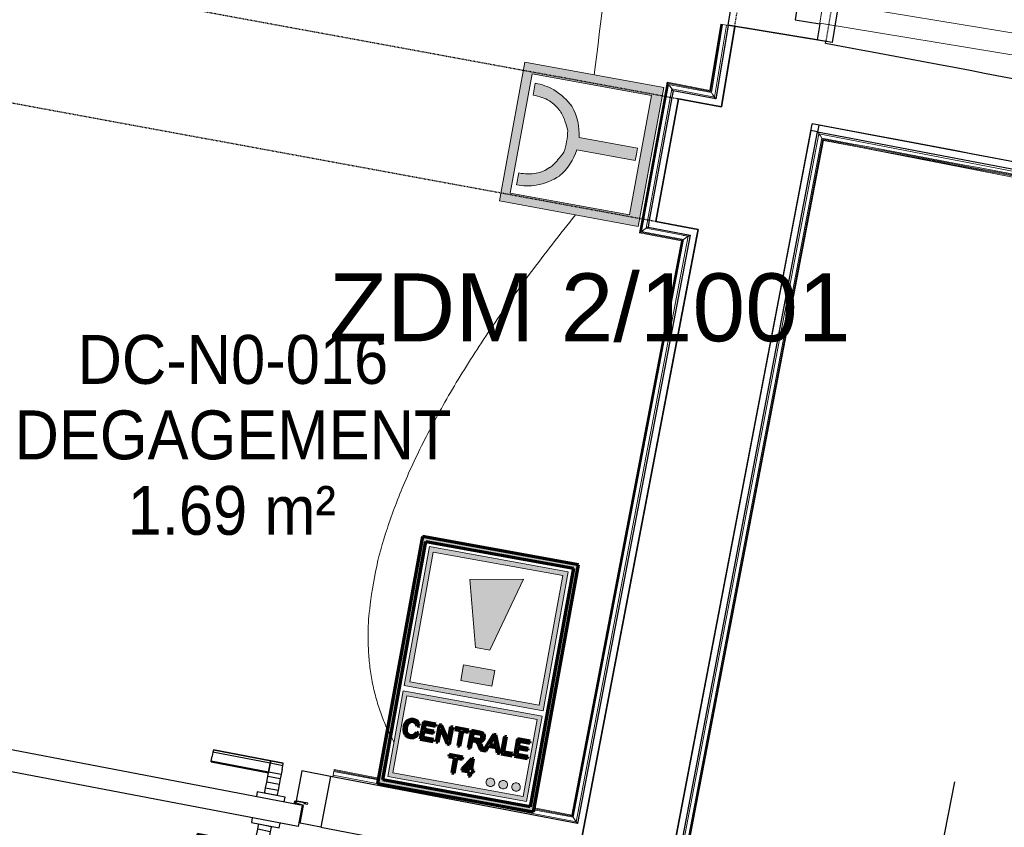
# Model space of a CAD drawing. Header units: millimetres. Extents: x 1909 to 61055, y -36590 to 14615.
# Tile 29 of 40: x 41012 to 42826, y -26149 to -24662. Entities that reach past the tile are written whole.
import ezdxf

# ---------------------------------------------------------------- set-up
doc = ezdxf.new("R2010")
doc.units = ezdxf.units.MM
doc.linetypes.add('Tiret', pattern=[2.5, 1.25, -1.25])
doc.linetypes.add('Tiret_2_', pattern=[2.5, 1.25, -1.25])
for name, color, linetype, lineweight in [('A-AREA-IDEN', 7, 'Continuous', 30), ('A-DETL-GENF', 7, 'Continuous', 18), ('A-DOOR', 7, 'Continuous', 25), ('A-FLOR', 7, 'Continuous', 25), ('A-FLOR-HRAL', 7, 'Continuous', 18), ('A-WALL', 7, 'Continuous', 25), ('E-ELEC-EQPM', 7, 'Continuous', 18), ('E-FIRE', 7, 'Continuous', 18), ('E-FIRE-IDEN', 7, 'Continuous', 30), ('E-WIRE', 7, 'Continuous', 18), ('I-WALL', 7, 'Continuous', 25), ('Q-SPCQ', 7, 'Continuous', 18)]:
    doc.layers.add(name, color=color, linetype=linetype, lineweight=lineweight)
doc.layers.add('A-DOOR-HDLN', color=5, linetype='Tiret', lineweight=25, true_color=0x0000ff)
doc.styles.add('Arial', font='arial.ttf', dxfattribs={"height": 125})
doc.styles.add('Arial_1', font='arial.ttf', dxfattribs={"width": 0.9, "height": 90})

# ---------------------------------------------------------------- blocks, each defined once
blk = doc.blocks.new('PRT_SIMPLE_HUI_58x68x48 - PRT_BOIS_1V_930x2040x40-V4-2021_015_1111_DCE_1_50_N0 FINI_SSI_SDI')
at = {"layer": 'A-DETL-GENF', "lineweight": 25}
h = blk.add_hatch(color=256, dxfattribs=at)
h.paths.add_polyline_path([(-500.5, 14.5), (-500.3, 13.2), (-495.7, 13.1), (-485.1, 11.7), (-483.8, 9.7), (-483.8, 12.8), (-496.3, 14.5)])
h.paths.add_polyline_path([(-508.5, 11.5), (-508.5, 8), (-488.5, 8), (-483.8, 9.7), (-485.1, 10.6), (-488.7, 9.3), (-505.2, 9.6), (-505.2, 10.2), (-502, 10.2), (-502, 11.5), (-505.7, 11.5)])
h = blk.add_hatch(color=256, dxfattribs=at)
h.paths.add_polyline_path([(413.8, 12.8), (414.3, 10.5), (415.1, 11.7), (426.2, 13.2), (430.5, 13.2), (430.5, 14.5), (425.8, 14.5), (414.9, 12.9)])
h.paths.add_polyline_path([(415.1, 10.6), (413.8, 9.7), (419, 8), (438.5, 8), (438.5, 11.5), (432, 11.5), (432.2, 10.2), (435.2, 10.2), (435.2, 9.3), (418.2, 9.5), (415.3, 10.5)])
at = {"layer": 'A-DETL-GENF'}
for p, q in [((-508.5, 11.5), (-502, 11.5)), ((-508.5, 8), (-508.5, 11.5)), ((-488.5, 8), (-508.5, 8)), ((-505.2, 10.2), (-505.2, 9.3)), ((-502, 10.2), (-505.2, 10.2)), ((-505.2, 9.3), (-488.7, 9.3)), ((-502, 11.5), (-502, 10.2)), ((-500.5, 14.5), (-496, 14.5)), ((-500.5, 13.2), (-500.5, 14.5)), ((-496.1, 13.2), (-500.5, 13.2)), ((-485.1, 11.7), (-496.1, 13.2)), ((-496, 14.5), (-483.8, 12.8)), ((-488.7, 9.3), (-485.1, 10.6)), ((-483.8, 9.7), (-488.5, 8)), ((-485.1, 10.6), (-485.1, 11.7)), ((-483.8, 12.8), (-483.8, 9.7)), ((413.8, 12.8), (426, 14.5)), ((413.8, 9.7), (413.8, 12.8)), ((418.5, 8), (413.8, 9.7)), ((426.1, 13.2), (415.1, 11.7)), ((415.1, 11.7), (415.1, 10.6)), ((415.1, 10.6), (418.7, 9.3)), ((438.5, 8), (418.5, 8)), ((418.7, 9.3), (435.2, 9.3)), ((426, 14.5), (430.5, 14.5)), ((430.5, 13.2), (426.1, 13.2)), ((430.5, 14.5), (430.5, 13.2)), ((432, 11.5), (438.5, 11.5)), ((432, 10.2), (432, 11.5)), ((435.2, 10.2), (432, 10.2)), ((435.2, 9.3), (435.2, 10.2)), ((438.5, 11.5), (438.5, 8))]:
    blk.add_line(p, q, dxfattribs=at)
at = {"layer": 'A-DOOR'}
for p, q in [((417, 54.5), (417, 977.5)), ((-427.1, 124), (-450.6, 124)), ((-450.6, 124), (-450.6, 123.5)), ((-450.6, 123.5), (-450.6, 119.4)), ((-427.1, 123.5), (-450.6, 123.5)), ((-450.6, 119.4), (-450.6, 112.3)), ((-427.1, 119.4), (-450.6, 119.4)), ((-450.6, 103), (-450.6, 112.3)), ((-319.6, 124), (-427.1, 124)), ((-427.1, 124), (-427.1, 123.5)), ((-427.1, 123.5), (-427.1, 124)), ((-427.1, 123.5), (-427.1, 119.4)), ((-319.6, 123.5), (-427.1, 123.5)), ((-427.1, 119.4), (-427.1, 123.5)), ((-427.1, 119.4), (-427.1, 112.3)), ((-319.6, 119.4), (-427.1, 119.4)), ((-427.1, 112.3), (-427.1, 119.4)), ((-427.1, 103), (-427.1, 112.3)), ((-427.1, 112.3), (-427.1, 103)), ((-319.6, 123.5), (-319.6, 124)), ((-319.6, 119.4), (-319.6, 123.5)), ((-319.6, 112.3), (-319.6, 119.4)), ((-319.6, 112.3), (-319.6, 103)), ((-450.6, 94.6), (-450.6, 103)), ((-427.1, 103), (-450.6, 103)), ((-450.6, 84.2), (-450.6, 94.6)), ((-427.1, 94.6), (-450.6, 94.6)), ((-427.1, 101.8), (-427.1, 103)), ((-319.6, 103), (-427.1, 103)), ((-427.1, 103), (-427.1, 94.6)), ((-427.1, 101.8), (-319.6, 101.8)), ((-427.1, 94.6), (-427.1, 84.2)), ((-319.6, 103), (-319.6, 101.8)), ((-450.6, 73.4), (-450.6, 84.2)), ((-427.1, 84.2), (-450.6, 84.2)), ((-450.6, 65), (-450.6, 73.4)), ((-450.6, 73.4), (-427.1, 73.4)), ((-427.1, 84.2), (-427.1, 73.4)), ((-427.1, 73.4), (-427.1, 65)), ((-499.5, 54.5), (430.5, 54.5)), ((-499.5, 14.5), (-499.5, 54.5)), ((-465.6, 63.5), (-465.6, 54.5)), ((-413.4, 63.5), (-465.6, 63.5)), ((-450.6, 65), (-450.6, 64)), ((-450.6, 64), (-427.1, 64)), ((-427.1, 64), (-427.1, 65)), ((-413.4, 54.5), (-413.4, 63.5)), ((430.5, 54.5), (430.5, 14.5)), ((426, 14.5), (-496, 14.5)), ((-465.6, 14.5), (-465.6, 5.5)), ((-465.6, 5.5), (-413.4, 5.5)), ((-427.1, 5), (-450.6, 5)), ((-450.6, 5), (-450.6, 4)), ((-450.6, -4.4), (-450.6, 4)), ((-427.1, 4), (-427.1, 5)), ((-427.1, 4), (-427.1, -4.4)), ((-413.4, 5.5), (-413.4, 14.5)), ((-450.6, -15.2), (-450.6, -4.4)), ((-427.1, -4.4), (-450.6, -4.4)), ((-450.6, -25.6), (-450.6, -15.2)), ((-450.6, -15.2), (-427.1, -15.2)), ((-427.1, -4.4), (-427.1, -15.2)), ((-427.1, -15.2), (-427.1, -25.6)), ((-450.6, -34), (-450.6, -25.6)), ((-450.6, -25.6), (-427.1, -25.6)), ((-450.6, -43.3), (-450.6, -34)), ((-450.6, -34), (-427.1, -34)), ((-427.1, -25.6), (-427.1, -34)), ((-427.1, -34), (-427.1, -32.8)), ((-319.6, -32.8), (-427.1, -32.8)), ((-427.1, -43.3), (-427.1, -34)), ((-427.1, -34), (-319.6, -34)), ((-427.1, -34), (-427.1, -43.3)), ((-319.6, -32.8), (-319.6, -34)), ((-319.6, -34), (-319.6, -43.3)), ((-450.6, -43.3), (-450.6, -50.4)), ((-450.6, -50.4), (-450.6, -54.5)), ((-450.6, -50.4), (-427.1, -50.4)), ((-427.1, -43.3), (-427.1, -50.4)), ((-427.1, -50.4), (-427.1, -43.3)), ((-427.1, -50.4), (-427.1, -54.5)), ((-427.1, -50.4), (-319.6, -50.4)), ((-427.1, -54.5), (-427.1, -50.4)), ((-319.6, -50.4), (-319.6, -43.3)), ((-319.6, -54.5), (-319.6, -50.4)), ((-450.6, -54.5), (-450.6, -55)), ((-450.6, -54.5), (-427.1, -54.5)), ((-450.6, -55), (-427.1, -55)), ((-427.1, -54.5), (-427.1, -55)), ((-427.1, -54.5), (-319.6, -54.5)), ((-427.1, -55), (-427.1, -54.5)), ((-427.1, -55), (-319.6, -55)), ((-319.6, -55), (-319.6, -54.5))]:
    blk.add_line(p, q, dxfattribs=at)
for radius, start, end in [(7.5, 360, 180), (9.12, 111.9887, 120), (7.5, 0, 90), (9.12, 155.8208, 180), (9.12, 180, 204.1792), (7.5, 120, 180), (7.5, 180, 360), (7.5, 195, 225), (9.12, 240, 248.0113), (7.5, 240, 300), (9.12, 291.9887, 300), (7.5, 330, 0), (9.12, 335.8208, 0)]:
    blk.add_arc((429, 65.5), radius, start, end, dxfattribs=at)
at = {"layer": 'Q-SPCQ'}
for p, q in [((430.5, 54.5), (403.5, 54.5)), ((430.5, 40.5), (430.5, 54.5))]:
    blk.add_line(p, q, dxfattribs=at)
blk = doc.blocks.new('PRT_SIMPLE_HUI_58x68x48 TUNE L - PRT_BOIS_1V_EI30_930x2040x40-V10-2021_015_1111_DCE_1_50_N0 FINI_SSI_SDI')
at = {"layer": 'A-DETL-GENF'}
h = blk.add_hatch(color=256, dxfattribs=at)
h.paths.add_polyline_path([(-483.8, -62.2), (-485.1, -64.2), (-496.1, -65.7), (-500.5, -65.7), (-500.5, -67), (-496, -67), (-483.8, -65.3)])
h.paths.add_polyline_path([(-508.5, -60.5), (-508.5, -64), (-502, -64), (-502, -62.7), (-505.2, -62.7), (-505.2, -61.8), (-488.7, -61.8), (-485.1, -63.1), (-483.8, -62.2), (-488.5, -60.5)])
h = blk.add_hatch(color=256, dxfattribs=at)
h.paths.add_polyline_path([(413.8, -62.2), (413.8, -65.3), (426, -67), (430.5, -67), (430.5, -65.7), (426.1, -65.7), (415.1, -64.2)])
h.paths.add_polyline_path([(418.5, -60.5), (413.8, -62.2), (415.1, -63.1), (418.7, -61.8), (435.2, -61.8), (435.2, -62.7), (432, -62.7), (432, -64), (438.5, -64), (438.5, -60.5)])
for p, q in [((-488.5, -60.5), (-508.5, -60.5)), ((-508.5, -60.5), (-508.5, -64)), ((-508.5, -64), (-502, -64)), ((-505.2, -62.7), (-505.2, -61.8)), ((-505.2, -61.8), (-488.7, -61.8)), ((-502, -62.7), (-505.2, -62.7)), ((-502, -64), (-502, -62.7)), ((-496.1, -65.7), (-500.5, -65.7)), ((-500.5, -65.7), (-500.5, -67)), ((-500.5, -67), (-496, -67)), ((-485.1, -64.2), (-496.1, -65.7)), ((-496, -67), (-483.8, -65.3)), ((-488.7, -61.8), (-485.1, -63.1)), ((-483.8, -62.2), (-488.5, -60.5)), ((-485.1, -63.1), (-485.1, -64.2)), ((-483.8, -65.3), (-483.8, -62.2)), ((418.5, -60.5), (413.8, -62.2)), ((413.8, -62.2), (413.8, -65.3)), ((413.8, -65.3), (426, -67)), ((415.1, -63.1), (418.7, -61.8)), ((415.1, -64.2), (415.1, -63.1)), ((426.1, -65.7), (415.1, -64.2)), ((438.5, -60.5), (418.5, -60.5)), ((418.7, -61.8), (435.2, -61.8)), ((426, -67), (430.5, -67)), ((430.5, -65.7), (426.1, -65.7)), ((430.5, -67), (430.5, -65.7)), ((435.2, -62.7), (432, -62.7)), ((432, -62.7), (432, -64)), ((432, -64), (438.5, -64)), ((435.2, -61.8), (435.2, -62.7)), ((438.5, -64), (438.5, -60.5))]:
    blk.add_line(p, q, dxfattribs=at)
at = {"layer": 'A-DOOR'}
for p, q in [((-427.1, 2.5), (-450.6, 2.5)), ((-450.6, 2.5), (-450.6, 2)), ((-450.6, 2), (-450.6, -2.1)), ((-427.1, 2), (-450.6, 2)), ((-319.6, 2.5), (-427.1, 2.5)), ((-427.1, 2.5), (-427.1, 2)), ((-427.1, 2), (-427.1, 2.5)), ((-427.1, 2), (-427.1, -2.1)), ((-319.6, 2), (-427.1, 2)), ((-427.1, -2.1), (-427.1, 2)), ((-319.6, 2), (-319.6, 2.5)), ((-319.6, -2.1), (-319.6, 2)), ((-450.6, -2.1), (-450.6, -9.2)), ((-427.1, -2.1), (-450.6, -2.1)), ((-450.6, -18.5), (-450.6, -9.2)), ((-427.1, -2.1), (-427.1, -9.2)), ((-319.6, -2.1), (-427.1, -2.1)), ((-427.1, -9.2), (-427.1, -2.1)), ((-427.1, -18.5), (-427.1, -9.2)), ((-427.1, -9.2), (-427.1, -18.5)), ((-319.6, -9.2), (-319.6, -2.1)), ((-319.6, -9.2), (-319.6, -18.5)), ((-450.6, -26.9), (-450.6, -18.5)), ((-427.1, -18.5), (-450.6, -18.5)), ((-450.6, -37.3), (-450.6, -26.9)), ((-427.1, -26.9), (-450.6, -26.9)), ((-427.1, -19.7), (-427.1, -18.5)), ((-319.6, -18.5), (-427.1, -18.5)), ((-427.1, -18.5), (-427.1, -26.9)), ((-427.1, -19.7), (-319.6, -19.7)), ((-427.1, -26.9), (-427.1, -37.3)), ((-319.6, -18.5), (-319.6, -19.7)), ((-450.6, -48.1), (-450.6, -37.3)), ((-427.1, -37.3), (-450.6, -37.3)), ((-450.6, -56.5), (-450.6, -48.1)), ((-450.6, -48.1), (-427.1, -48.1)), ((-427.1, -37.3), (-427.1, -48.1)), ((-427.1, -48.1), (-427.1, -56.5)), ((-499.5, -67), (-499.5, -107)), ((426, -67), (-496, -67)), ((-465.6, -58), (-465.6, -67)), ((-413.4, -58), (-465.6, -58)), ((-450.6, -56.5), (-450.6, -57.5)), ((-450.6, -57.5), (-427.1, -57.5)), ((-427.1, -57.5), (-427.1, -56.5)), ((-413.4, -67), (-413.4, -58)), ((430.5, -107), (430.5, -67)), ((-499.5, -107), (430.5, -107)), ((-465.6, -107), (-465.6, -116)), ((-413.4, -116), (-413.4, -107)), ((417, -107), (417, -1030)), ((-465.6, -116), (-413.4, -116)), ((-427.1, -116.5), (-450.6, -116.5)), ((-450.6, -116.5), (-450.6, -117.5)), ((-450.6, -125.9), (-450.6, -117.5)), ((-450.6, -136.7), (-450.6, -125.9)), ((-427.1, -125.9), (-450.6, -125.9)), ((-427.1, -117.5), (-427.1, -116.5)), ((-427.1, -117.5), (-427.1, -125.9)), ((-427.1, -125.9), (-427.1, -136.7)), ((-450.6, -147.1), (-450.6, -136.7)), ((-450.6, -136.7), (-427.1, -136.7)), ((-427.1, -136.7), (-427.1, -147.1)), ((-450.6, -155.5), (-450.6, -147.1)), ((-450.6, -147.1), (-427.1, -147.1)), ((-450.6, -164.8), (-450.6, -155.5)), ((-450.6, -155.5), (-427.1, -155.5)), ((-427.1, -147.1), (-427.1, -155.5)), ((-427.1, -155.5), (-427.1, -154.3)), ((-319.6, -154.3), (-427.1, -154.3)), ((-427.1, -164.8), (-427.1, -155.5)), ((-427.1, -155.5), (-319.6, -155.5)), ((-427.1, -155.5), (-427.1, -164.8)), ((-319.6, -154.3), (-319.6, -155.5)), ((-319.6, -155.5), (-319.6, -164.8)), ((-450.6, -164.8), (-450.6, -171.9)), ((-450.6, -171.9), (-450.6, -176)), ((-450.6, -171.9), (-427.1, -171.9)), ((-450.6, -176), (-450.6, -176.5)), ((-450.6, -176), (-427.1, -176)), ((-450.6, -176.5), (-427.1, -176.5)), ((-427.1, -164.8), (-427.1, -171.9)), ((-427.1, -171.9), (-427.1, -164.8)), ((-427.1, -171.9), (-427.1, -176)), ((-427.1, -171.9), (-319.6, -171.9)), ((-427.1, -176), (-427.1, -171.9)), ((-427.1, -176), (-427.1, -176.5)), ((-427.1, -176), (-319.6, -176)), ((-427.1, -176.5), (-427.1, -176)), ((-427.1, -176.5), (-319.6, -176.5)), ((-319.6, -171.9), (-319.6, -164.8)), ((-319.6, -176), (-319.6, -171.9)), ((-319.6, -176.5), (-319.6, -176))]:
    blk.add_line(p, q, dxfattribs=at)
for radius, start, end in [(9.12, 155.8208, 180), (9.12, 180, 204.1792), (7.5, 360, 180), (7.5, 180, 360), (7.5, 180, 240), (7.5, 135, 165), (9.12, 115.7573, 120), (9.12, 240, 248.0113), (7.5, 60, 120), (7.5, 270, 0), (9.12, 60, 68.0113), (7.5, 0, 30), (9.12, 0, 24.1792)]:
    blk.add_arc((429, -118), radius, start, end, dxfattribs=at)
at = {"layer": 'Q-SPCQ'}
for p, q in [((430.5, -107), (403.5, -107)), ((430.5, -93), (430.5, -107))]:
    blk.add_line(p, q, dxfattribs=at)
blk = doc.blocks.new('51_PORTE_2 VENTEAUX TUNEL  - 166X204-479372-2021_015_1111_DCE_1_50_N0 FINI_SSI_SDI')
at = {"layer": 'A-DOOR', "color": 251, "lineweight": 18, "true_color": 0x646464}
for p, q in [((-845, 1003), (-845, 158)), ((-845, 1003), (-805, 1003)), ((-805, 1003), (-805, 158)), ((805, 1003), (805, 158)), ((845, 1003), (805, 1003)), ((845, 1003), (845, 158)), ((-805, 158), (-845, 158)), ((805, 158), (845, 158))]:
    blk.add_line(p, q, dxfattribs=at)
at = {"layer": 'A-DOOR'}
for p, q in [((-873.5, 158), (-846, 158)), ((-846, 158), (-846, 112)), ((846, 158), (876, 158)), ((846, 112), (846, 158)), ((876, 158), (876, -8)), ((-846, 112), (-830, 112)), ((-830, 112), (-830, -8)), ((830, 112), (846, 112)), ((830, -8), (830, 112)), ((-830, -8), (-873.5, -8)), ((876, -8), (830, -8))]:
    blk.add_line(p, q, dxfattribs=at)
at = {"layer": 'A-DOOR', "color": 251, "linetype": 'Tiret', "lineweight": 18, "true_color": 0x646464}
for centre, start, end in [((-845, 158), 360, 90), ((845, 158), 90, 180)]:
    blk.add_arc(centre, 845, start, end, dxfattribs=at)
blk = doc.blocks.new('Garde-corps - Garde-corps-508960-2021_015_1111_DCE_1_50_N0 FINI_SSI_SDI')
at = {"layer": 'A-FLOR-HRAL'}
for p, q in [((2644.8, -24670.2), (2624.7, -24791.9)), ((2646.5, -24670.4), (2626.1, -24793.8)), ((2648.2, -24670.7), (2627.5, -24795.8)), ((2655.2, -24671.9), (2633.4, -24804.2)), ((2646.5, -24670.4), (2644.8, -24670.2)), ((2646.5, -24670.4), (2648.2, -24670.7)), ((2648.2, -24670.7), (2655.2, -24671.9)), ((2658.2, -24672.4), (2655.2, -24671.9)), ((2546.1, -24776.9), (2495.1, -25054.3)), ((2547.4, -24778.8), (2497, -25053)), ((2548.8, -24780.9), (2499, -25051.6)), ((2624.7, -24791.9), (2546.1, -24776.9)), ((2624.7, -24791.9), (2546.1, -24776.9)), ((2626.1, -24793.8), (2547.4, -24778.8)), ((2627.5, -24795.8), (2548.8, -24780.9)), ((2554.5, -24789.2), (2507.3, -25045.9)), ((2633.4, -24804.2), (2554.5, -24789.2)), ((2566.3, -24791.4), (2554.5, -24789.2)), ((2584.8, -25060.6), (2378.6, -26138.4)), ((2495.1, -25054.3), (2572.4, -25069)), ((2495.1, -25054.3), (2572.5, -25069)), ((2497, -25053), (2574.4, -25067.7)), ((2499, -25051.6), (2576.4, -25066.3)), ((2507.3, -25045.9), (2584.8, -25060.6)), ((2507.3, -25045.9), (2516.4, -25047.6)), ((2575.6, -25058.9), (2584.8, -25060.6)), ((2572.4, -25069), (2370.2, -26126.1)), ((2574.4, -25067.7), (2371.5, -26128.1)), ((2576.4, -25066.3), (2372.9, -26130.1)), ((1930.9, -26052.8), (1930.4, -26055.7)), ((1930.9, -26052.8), (1932.3, -26045.8)), ((2378.6, -26138.4), (1930.9, -26052.8)), ((1932.3, -26045.8), (1932.6, -26044.1)), ((2014, -26061.4), (1932.3, -26045.8)), ((1932.9, -26042.5), (1932.6, -26044.1)), ((2014.3, -26059.7), (1932.6, -26044.1)), ((2014.6, -26058.1), (1932.9, -26042.5)), ((2042.1, -26065), (2022.2, -26061.2)), ((2211.2, -26095.7), (2022.4, -26059.6)), ((2372.9, -26130.1), (2300.8, -26116.3)), ((2371.5, -26128.1), (2301.1, -26114.6)), ((2370.2, -26126.1), (2301.4, -26113)), ((2372.9, -26130.1), (2378.6, -26138.4))]:
    blk.add_line(p, q, dxfattribs=at)
at = {"layer": 'A-FLOR-HRAL', "flags": 128}
for points in [[(2546.1, -24776.9), (2546.1, -24776.9), (2546.1, -24777), (2546.3, -24777.2), (2546.4, -24777.4), (2546.6, -24777.6), (2546.7, -24777.9), (2546.9, -24778.1), (2547.1, -24778.4), (2547.2, -24778.6), (2547.4, -24778.8)], [(2548.8, -24780.9), (2551.6, -24785), (2554.5, -24789.2)], [(2554.5, -24789.2), (2554.6, -24789.3), (2554.8, -24789.7), (2555.2, -24790.2), (2555.6, -24790.7), (2556, -24791.4), (2556.4, -24792), (2556.9, -24792.7)], [(2627.5, -24795.8), (2630.4, -24800), (2633.4, -24804.2)], [(2499, -25051.6), (2503.2, -25048.7), (2507.3, -25045.9)], [(2576.4, -25066.3), (2580.6, -25063.5), (2584.8, -25060.6)], [(2584.8, -25060.6), (2584.9, -25060.6), (2585.2, -25060.3), (2585.7, -25060), (2586.3, -25059.6), (2586.9, -25059.2), (2587.6, -25058.7), (2588.3, -25058.3)], [(2572.4, -25069), (2572.5, -25069), (2572.6, -25068.9), (2572.7, -25068.8), (2572.9, -25068.7), (2573.2, -25068.5), (2573.4, -25068.3), (2573.7, -25068.2), (2573.9, -25068), (2574.2, -25067.8), (2574.4, -25067.7)]]:
    blk.add_lwpolyline(points, dxfattribs=at)
at = {"layer": 'A-FLOR-HRAL'}
for points, knots in [([(2624.7, -24791.9), (2624.7, -24791.9), (2624.8, -24791.9), (2624.8, -24792), (2624.9, -24792.1), (2625, -24792.2), (2625.1, -24792.4), (2625.3, -24792.6), (2625.4, -24792.8), (2625.6, -24793.1), (2625.7, -24793.3), (2625.9, -24793.5), (2626, -24793.7), (2626.1, -24793.8)], [0.075, 0.075, 0.075, 0.075, 0.15, 0.2125, 0.275, 0.35, 0.425, 0.5, 0.6, 0.7, 0.775, 0.85, 1, 1, 1, 1]), ([(2633.4, -24804.2), (2633.4, -24804.2), (2633.4, -24804.2), (2633.4, -24804.3), (2633.4, -24804.3), (2633.5, -24804.4), (2633.5, -24804.5), (2633.6, -24804.6), (2633.7, -24804.7), (2633.8, -24804.8), (2633.9, -24804.9), (2633.9, -24805), (2634, -24805.2), (2634.1, -24805.3), (2634.2, -24805.5), (2634.3, -24805.6), (2634.4, -24805.8), (2634.5, -24805.9), (2634.7, -24806.1), (2635, -24806.5), (2635.3, -24807.1), (2635.7, -24807.5), (2635.8, -24807.7)], [0, 0, 0, 0, 0.071429, 0.107143, 0.142857, 0.178571, 0.214286, 0.25, 0.285714, 0.321429, 0.357143, 0.392857, 0.428571, 0.464286, 0.5, 0.535714, 0.571429, 0.607143, 0.642857, 0.714286, 0.857143, 1, 1, 1, 1]), ([(2495.1, -25054.3), (2495.1, -25054.3), (2495.1, -25054.3), (2495.2, -25054.2), (2495.3, -25054.1), (2495.5, -25054), (2495.6, -25053.9), (2495.8, -25053.8), (2496.1, -25053.6), (2496.3, -25053.5), (2496.5, -25053.3), (2496.7, -25053.2), (2496.9, -25053), (2497, -25053)], [0.075, 0.075, 0.075, 0.075, 0.15, 0.2125, 0.275, 0.35, 0.425, 0.5, 0.6, 0.7, 0.775, 0.85, 1, 1, 1, 1]), ([(2507.3, -25045.9), (2507.3, -25045.9), (2507.3, -25045.9), (2507.4, -25045.9), (2507.4, -25045.8), (2507.5, -25045.8), (2507.6, -25045.7), (2507.7, -25045.7), (2507.8, -25045.6), (2507.9, -25045.5), (2508, -25045.4), (2508.1, -25045.3), (2508.3, -25045.3), (2508.4, -25045.2), (2508.6, -25045.1), (2508.7, -25045), (2508.9, -25044.9), (2509, -25044.8), (2509.2, -25044.6), (2509.6, -25044.4), (2510.1, -25044), (2510.6, -25043.7), (2510.8, -25043.5)], [0, 0, 0, 0, 0.071429, 0.107143, 0.142857, 0.178571, 0.214286, 0.25, 0.285714, 0.321429, 0.357143, 0.392857, 0.428571, 0.464286, 0.5, 0.535714, 0.571429, 0.607143, 0.642857, 0.714286, 0.857143, 1, 1, 1, 1]), ([(2370.2, -26126.1), (2370.2, -26126.1), (2370.2, -26126.2), (2370.3, -26126.3), (2370.5, -26126.5), (2370.6, -26126.7), (2370.7, -26126.8), (2370.8, -26127), (2370.9, -26127.2), (2371, -26127.3), (2371.1, -26127.4), (2371.2, -26127.6), (2371.3, -26127.7), (2371.4, -26127.9), (2371.5, -26128), (2371.5, -26128.1)], [0.1, 0.1, 0.1, 0.1, 0.2, 0.3, 0.4, 0.475, 0.55, 0.6, 0.65, 0.7, 0.75, 0.8, 0.85, 0.9, 1, 1, 1, 1]), ([(2378.6, -26138.4), (2378.6, -26138.4), (2378.6, -26138.5), (2378.7, -26138.7), (2378.9, -26138.9), (2379, -26139.1), (2379.2, -26139.3), (2379.3, -26139.5), (2379.5, -26139.8), (2379.7, -26140.1), (2379.9, -26140.4), (2380.1, -26140.7), (2380.4, -26141.2), (2380.7, -26141.6), (2380.9, -26141.9)], [0, 0, 0, 0, 0.166667, 0.25, 0.333333, 0.416667, 0.458333, 0.5, 0.583333, 0.666667, 0.708333, 0.75, 0.833333, 1, 1, 1, 1])]:
    blk.add_open_spline(points, degree=3, knots=knots, dxfattribs=at)
blk = doc.blocks.new('Garde-corps - Garde-corps-509100-2021_015_1111_DCE_1_50_N0 FINI_SSI_SDI')
at = {"layer": 'A-FLOR-HRAL'}
for p, q in [((2444.4, -26863.8), (2825.6, -24871.7)), ((2825.6, -24871.7), (4682, -25232.3)), ((2452.8, -26858.2), (2831.2, -24880)), ((2454.8, -26856.8), (2832.6, -24882)), ((2456.7, -26855.5), (2833.9, -24883.9)), ((2833.9, -24883.9), (4669.6, -25240.5))]:
    blk.add_line(p, q, dxfattribs=at)
at = {"layer": 'A-FLOR-HRAL', "flags": 128}
blk.add_lwpolyline([(2831.2, -24880), (2828.4, -24875.8), (2825.6, -24871.7)], dxfattribs=at)
at = {"layer": 'A-FLOR-HRAL'}
for radius, start, end in [(136207, 78.612412, 79.40191), (136205.3, 79.007161, 79.40118), (136203.6, 79.037772, 79.400495)]:
    blk.add_arc((-22219.8, -158763.5), radius, start, end, dxfattribs=at)
for points, knots in [([(2825.6, -24871.7), (2825.6, -24871.7), (2825.5, -24871.7), (2825.5, -24871.6), (2825.5, -24871.6), (2825.4, -24871.5), (2825.4, -24871.4), (2825.3, -24871.3), (2825.2, -24871.2), (2825.2, -24871.1), (2825.1, -24871), (2825, -24870.9), (2824.9, -24870.7), (2824.8, -24870.6), (2824.7, -24870.4), (2824.6, -24870.3), (2824.5, -24870.1), (2824.4, -24870), (2824.3, -24869.8), (2824, -24869.4), (2823.6, -24868.9), (2823.3, -24868.4), (2823.2, -24868.2)], [0, 0, 0, 0, 0.071429, 0.107143, 0.142857, 0.178571, 0.214286, 0.25, 0.285714, 0.321429, 0.357143, 0.392857, 0.428571, 0.464286, 0.5, 0.535714, 0.571429, 0.607143, 0.642857, 0.714286, 0.857143, 1, 1, 1, 1]), ([(2833.9, -24883.9), (2833.9, -24883.9), (2833.9, -24883.9), (2833.8, -24883.8), (2833.8, -24883.7), (2833.7, -24883.6), (2833.5, -24883.4), (2833.4, -24883.2), (2833.2, -24883), (2833.1, -24882.7), (2833, -24882.5), (2832.8, -24882.3), (2832.7, -24882.1), (2832.6, -24882)], [0.075, 0.075, 0.075, 0.075, 0.15, 0.2125, 0.275, 0.35, 0.425, 0.5, 0.6, 0.7, 0.775, 0.85, 1, 1, 1, 1])]:
    blk.add_open_spline(points, degree=3, knots=knots, dxfattribs=at)
blk = doc.blocks.new('B02_ARC_rvt-1-2021_015_1111_DCE_1_50_N0 FINI_SSI_SDI')
at = {"layer": 'A-FLOR'}
for p, q in [((3133.3, -22988.8), (2850, -24703.6)), ((2658.3, -24671.9), (2657.6, -24671.8)), ((2850, -24703.6), (2822, -24698.9)), ((1873.4, -26044.9), (1862.9, -26099.9)), ((1925.8, -26054.9), (1873.4, -26044.9)), ((1862, -26104.5), (1861.7, -26105.7)), ((1862.6, -26101.2), (1862.2, -26103.2)), ((1870.3, -26141), (1876.5, -26108.6)), ((1876.5, -26108.6), (1875, -26108.3)), ((1908, -26148.2), (1870.3, -26141))]:
    blk.add_line(p, q, dxfattribs=at)
at = {"layer": 'A-WALL'}
for p, q in [((2658.2, -24672.4), (2635.8, -24807.7)), ((2648.1, -24810.1), (2670.5, -24674.4)), ((2670.5, -24674.4), (2658.2, -24672.4)), ((2554.6, -24805), (2513.1, -25031.2)), ((2556.9, -24792.7), (2554.6, -24805)), ((2525.4, -25033.6), (2566.9, -24807.3)), ((2646.1, -24822.4), (2648.1, -24810.1)), ((2825.5, -24855.9), (2823.2, -24868.2)), ((2810.9, -24865.9), (2426.4, -26875.6)), ((2441, -26865.8), (2823.2, -24868.2)), ((2823.2, -24868.2), (2810.9, -24865.9)), ((2513.1, -25031.2), (2510.8, -25043.5)), ((2231.4, -26990), (2600.5, -25060.6)), ((2588.3, -25058.3), (2380.9, -26141.9)), ((2600.5, -25060.6), (2602.9, -25048.3)), ((1925.8, -26054.9), (1908, -26148.2)), ((2380.9, -26141.9), (1925.8, -26054.9)), ((1908, -26148.2), (2363.1, -26235.2))]:
    blk.add_line(p, q, dxfattribs=at)
at = {"layer": 'A-WALL', "flags": 128}
for points in [[(2635.8, -24807.7), (2596.4, -24800.2), (2556.9, -24792.7)], [(2566.9, -24807.3), (2606.5, -24814.9), (2646.1, -24822.4)], [(2823.2, -24868.2), (3755, -25045.8), (4685.5, -25229.9)], [(2602.9, -25048.3), (2564.1, -25040.9), (2525.4, -25033.6)], [(2510.8, -25043.5), (2549.5, -25050.9), (2588.3, -25058.3)]]:
    blk.add_lwpolyline(points, dxfattribs=at)
at = {"layer": 'A-WALL'}
blk.add_arc((-22219.8, -158763.5), 136229.6, 78.602929, 79.40613, dxfattribs=at)
at = {"layer": 'A-DOOR', "lineweight": 18}
for name, p, rotation in [('51_PORTE_2 VENTEAUX TUNEL  - 166X204-479372-2021_015_1111_DCE_1_50_N0 FINI_SSI_SDI', (2809, -23808.9), 260.6176703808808), ('PRT_SIMPLE_HUI_58x68x48 - PRT_BOIS_1V_930x2040x40-V4-2021_015_1111_DCE_1_50_N0 FINI_SSI_SDI', (1386.2, -26000), 169.1696317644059), ('PRT_SIMPLE_HUI_58x68x48 TUNE L - PRT_BOIS_1V_EI30_930x2040x40-V10-2021_015_1111_DCE_1_50_N0 FINI_SSI_SDI', (3285.2, -27156.2), 168.8099662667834)]:
    blk.add_blockref(name, p, dxfattribs=dict(at, rotation=rotation))
at = {"layer": 'A-FLOR-HRAL', "lineweight": 18}
for name in ['Garde-corps - Garde-corps-508960-2021_015_1111_DCE_1_50_N0 FINI_SSI_SDI', 'Garde-corps - Garde-corps-509100-2021_015_1111_DCE_1_50_N0 FINI_SSI_SDI']:
    blk.add_blockref(name, (0, 0), dxfattribs=at)
blk = doc.blocks.new('Ouverture en rectangle - Ouverture en rectangle _143x207_-3216767-2021_015_1111_DCE_1_50_N0 FINI_SSI_SDI')
at = {"layer": 'A-DOOR-HDLN', "linetype": 'Tiret_2_'}
for p, q in [((-715, 115), (715, 115)), ((715, -115), (-715, -115))]:
    blk.add_line(p, q, dxfattribs=at)
blk = doc.blocks.new('Ouverture en rectangle - Ouverture en rectangle _175x207_-3508446-2021_015_1111_DCE_1_50_N0 FINI_SSI_SDI')
at = {"layer": 'A-DOOR-HDLN', "linetype": 'Tiret_2_'}
for p, q in [((-875, 85), (875, 85)), ((875, -85), (-875, -85))]:
    blk.add_line(p, q, dxfattribs=at)
blk = doc.blocks.new('B02_DC_STR_rvt-1-2021_015_1111_DCE_1_50_N0 FINI_SSI_SDI')
at = {"layer": 'A-WALL'}
for p, q in [((2566.9, -24807.3), (2525.4, -25033.6)), ((2769.9, -25080.3), (2813.1, -24854.4))]:
    blk.add_line(p, q, dxfattribs=at)
at = {"layer": 'A-WALL', "flags": 128}
for points in [[(2646.1, -24822.4), (2606.5, -24814.9), (2566.9, -24807.3)], [(2525.4, -25033.6), (2564.1, -25040.9), (2602.9, -25048.3)]]:
    blk.add_lwpolyline(points, dxfattribs=at)
at = {"layer": 'I-WALL'}
for p, q in [((2670.5, -24674.4), (2646.1, -24822.4)), ((2838.2, -24702.1), (2670.5, -24674.4)), ((2837.7, -24705.6), (2838.2, -24702.1)), ((2813.1, -24854.4), (2813.2, -24853.6)), ((2602.9, -25048.3), (2259.6, -26842.6)), ((2426.4, -26875.6), (2769.9, -25080.3))]:
    blk.add_line(p, q, dxfattribs=at)
for radius, start, end in [(136379.6, 78.603157, 79.412723), (136229.6, 78.602929, 79.411396)]:
    blk.add_arc((-22219.8, -158763.5), radius, start, end, dxfattribs=at)
at = {"layer": 'A-DOOR', "color": 5, "lineweight": 25, "true_color": 0x0000ff}
for name, p, rotation in [('Ouverture en rectangle - Ouverture en rectangle _175x207_-3508446-2021_015_1111_DCE_1_50_N0 FINI_SSI_SDI', (2897, -23825), 80.61767038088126), ('Ouverture en rectangle - Ouverture en rectangle _143x207_-3216767-2021_015_1111_DCE_1_50_N0 FINI_SSI_SDI', (1842.9, -24791.2), 349.5853757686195)]:
    blk.add_blockref(name, p, dxfattribs=dict(at, rotation=rotation))
blk = doc.blocks.new('703_DECLENCHEUR MANUEL GENERIQUE - ROUGE-V12-2021_015_1111_DCE_1_50_N0 FINI_SSI_SDI')
at = {"layer": 'A-DETL-GENF', "true_color": 0xff0000}
h = blk.add_hatch(color=1, dxfattribs=at)
h.paths.add_polyline_path([(-130, -264.4), (130, -264.4), (130, -4.4), (-130, -4.4), (-130, -189.7)])
h.paths.add_polyline_path([(-111.2, -247.6), (-111.2, -24.2), (112.2, -24.2), (112.2, -247.6), (51.6, -247.6)])
h.paths.add_polyline_path([(-94.9, -238.5), (-72.9, -238.5), (-72.6, -230), (-71.6, -221.6), (-70, -214.3), (-67.7, -207.2), (-61.5, -195.2), (-53, -184.6), (-45.3, -177.8), (-28.5, -168), (-20.2, -164), (-10.1, -162.7), (10.1, -162.7), (20.2, -164), (28.5, -168), (45.3, -177.8), (53, -184.6), (61.5, -195.2), (67.7, -207.2), (70, -214.3), (71.6, -221.6), (72.6, -230), (72.9, -238.5), (94.9, -238.5), (93.7, -220.4), (89.3, -202.9), (78.9, -182.3), (64.9, -163.9), (48.6, -153), (30.6, -145.4), (11.5, -141.2), (11.5, -31.8), (-11.5, -31.8), (-11.5, -141.2), (-30.6, -145.4), (-48.6, -153), (-64.9, -163.9), (-78.9, -182.3), (-89.3, -202.9), (-93.7, -220.4)])
at = {"layer": 'A-DETL-GENF'}
for p, q in [((130, -4.4), (-130, -4.4)), ((-130, -4.4), (-130, -264.4)), ((130, -264.4), (130, -4.4)), ((-111.2, -247.6), (-111.2, -24.2)), ((-111.2, -24.2), (112.2, -24.2)), ((0, -31.8), (-11.5, -31.8)), ((-11.5, -31.8), (-11.5, -141.2)), ((11.5, -31.8), (0, -31.8)), ((11.5, -141.2), (11.5, -31.8)), ((112.2, -24.2), (112.2, -247.6)), ((112.2, -247.6), (-111.2, -247.6)), ((-94.9, -238.5), (-72.9, -238.5)), ((72.9, -238.5), (94.9, -238.5)), ((-130, -264.4), (130, -264.4))]:
    blk.add_line(p, q, dxfattribs=at)
for centre, radius, start, end in [((0.9, -244.6), 104.1, 96.823, 129.177), ((-0.9, -244.6), 104.1, 50.823, 83.177), ((-3.5, -256.1), 93.6, 87.8491, 100.2554), ((3.5, -256.1), 93.6, 79.7446, 92.1509), ((26.8, -248.3), 124.7, 137.3701, 158.6299), ((-11.1, -224.8), 58.2, 115.8772, 136.201), ((35.4, -289.6), 137.4, 113.8676, 121.5333), ((-35.4, -289.6), 137.4, 58.4667, 66.1324), ((11.1, -224.8), 58.2, 43.799, 64.1228), ((-26.8, -248.3), 124.7, 21.3701, 42.6299), ((-0.8, -234.7), 72.4, 136.201, 157.6421), ((0.8, -234.7), 72.4, 22.3579, 43.799), ((4.1, -235.9), 99, 160.5245, 181.4755), ((4.5, -234.1), 77.1, 159.5492, 170.6898), ((-4.5, -234.1), 77.1, 9.3102, 20.4508), ((-4.1, -235.9), 99, 358.5245, 19.4755), ((17.1, -237), 90, 170.1866, 180.9604), ((-17.1, -237), 90, 359.0396, 9.8134)]:
    blk.add_arc(centre, radius, start, end, dxfattribs=at)
blk = doc.blocks.new('702_IROISE T4 - 702_IROISE T4-6374127-2021_015_1111_DCE_1_50_N0 FINI_SSI_SDI')
at = {"layer": 'A-DETL-GENF'}
h = blk.add_hatch(color=256, dxfattribs=at)
h.paths.add_polyline_path([(-130, -21), (-130, -181), (130, -181), (130, -21), (-50, -21)])
h.paths.add_polyline_path([(-122, -29), (122, -29), (122, -173), (-122, -173), (-122, -151.2)])
h.paths.add_polyline_path([(-108.1, -36.3), (-111.7, -38.3), (-113.7, -41.9), (-114, -44), (-112.9, -48), (-110, -50.9), (-108.1, -51.7), (-103.9, -51.7), (-102, -50.9), (-99.1, -48), (-98, -44), (-98.3, -41.9), (-100.3, -38.3), (-102, -37.1), (-106, -36)])
h.paths.add_polyline_path([(-84.1, -36.3), (-87.7, -38.3), (-89.7, -41.9), (-90, -44), (-88.9, -48), (-86, -50.9), (-84.1, -51.7), (-79.9, -51.7), (-76.3, -49.7), (-74.3, -46.1), (-74.3, -41.9), (-76.3, -38.3), (-78, -37.1), (-82, -36)])
h.paths.add_polyline_path([(-60.1, -36.3), (-62, -37.1), (-64.9, -40), (-66, -44), (-64.9, -48), (-62, -50.9), (-60.1, -51.7), (-55.9, -51.7), (-54, -50.9), (-51.1, -48), (-50.3, -46.1), (-50.3, -41.9), (-52.3, -38.3), (-55.9, -36.3)])
at = {"layer": 'A-DETL-GENF', "true_color": 0x0000ff}
h = blk.add_hatch(color=5, dxfattribs=at)
h.paths.add_polyline_path([(-130, -191), (-130, -451), (130, -451), (130, -191), (-19.1, -191)])
h.paths.add_polyline_path([(-121.2, -199.8), (121.2, -199.8), (121.2, -442.2), (-121.2, -442.2), (-121.2, -330.6)])
h.paths.add_polyline_path([(-29.2, -219), (-29.2, -248.2), (29.2, -248.2), (29.2, -219), (-14.1, -219)])
h.paths.add_polyline_path([(-13.6, -283.3), (-51.1, -423.1), (46.2, -404.8), (13.6, -283.3), (-2.4, -283.3)])
at = {"layer": 'E-ELEC-EQPM'}
h = blk.add_hatch(color=256, dxfattribs=at)
h.paths.add_polyline_path([(-146, -5), (-146, -467), (146, -467), (146, -5), (-132.9, -5)])
h.paths.add_polyline_path([(-138, -13), (138, -13), (138, -459), (-138, -459), (-138, -22.5)])
h = blk.add_hatch(color=256, dxfattribs=at)
h.paths.add_polyline_path([(-19.9, -48.6), (-19.9, -56.2), (-24.2, -56.2), (-24.2, -59.9), (-19.9, -59.9), (-19.9, -80.8), (-16.6, -80.8), (-2, -59.9), (-2, -56.2), (-15.9, -56.2), (-15.9, -48.6)])
h.paths.add_polyline_path([(10.8, -48.6), (10.8, -77), (0.1, -77), (0.1, -80.8), (25.6, -80.8), (25.6, -77), (15, -77), (15, -48.6), (14.1, -48.6)])
h.paths.add_polyline_path([(-15.9, -59.9), (-5.8, -59.9), (-15.9, -74.3)])
h.paths.add_polyline_path([(-117.1, -99.4), (-117.1, -103.2), (-97.4, -103.2), (-97.4, -114.3), (-115.2, -114.3), (-115.2, -118), (-97.4, -118), (-97.4, -127.9), (-116.4, -127.9), (-116.4, -131.7), (-93.1, -131.7), (-93.1, -99.4), (-115.8, -99.4)])
h.paths.add_polyline_path([(-88.4, -99.4), (-88.4, -103.2), (-72.5, -103.2), (-72.5, -131.7), (-68.3, -131.7), (-68.3, -99.4)])
h.paths.add_polyline_path([(-65.4, -99.4), (-52.2, -131.7), (-47.6, -131.7), (-35.7, -99.5), (-39.8, -99.5), (-43.3, -109.2), (-56.7, -109.2), (-60.5, -99.4)])
h.paths.add_polyline_path([(-35, -99.5), (-27.4, -110.8), (-24.7, -113.3), (-23.2, -114.1), (-28.1, -115.6), (-30.1, -117.2), (-32.1, -120.9), (-32.1, -125.1), (-30.1, -128.8), (-27.9, -130.6), (-24.3, -131.5), (-14.4, -131.6), (-6.5, -131.6), (-6.5, -99.4), (-10.8, -99.4), (-10.8, -113.7), (-18.7, -113.4), (-21, -112), (-24.1, -108), (-29.6, -99.5)])
h.paths.add_polyline_path([(9, -99.4), (9, -127.9), (-1.6, -127.9), (-1.6, -131.6), (23.9, -131.6), (23.9, -127.9), (13.3, -127.9), (13.3, -99.4)])
h.paths.add_polyline_path([(-55.4, -112.6), (-44.6, -112.6), (-49.7, -128.3)])
h.paths.add_polyline_path([(28.4, -99.4), (28.4, -131.6), (32.5, -131.6), (32.5, -106.4), (49.4, -131.6), (53.8, -131.6), (53.8, -99.4), (49.7, -99.4), (49.7, -124.8), (32.8, -99.4)])
h.paths.add_polyline_path([(59.3, -99.4), (59.3, -103.2), (79.1, -103.2), (79.1, -114.3), (61.3, -114.3), (61.3, -118), (79.1, -118), (79.1, -127.9), (60, -127.9), (60, -131.7), (83.3, -131.7), (83.3, -99.4), (72.8, -99.4)])
h.paths.add_polyline_path([(-23.2, -117.6), (-21.6, -117.5), (-10.8, -117.5), (-10.8, -128.1), (-23.2, -127.9), (-26.3, -126.6), (-27.5, -124.9), (-27.9, -122.8), (-27.5, -120.7), (-26.3, -119), (-24.8, -118.2)])
h.paths.add_polyline_path([(97.4, -99.5), (94.4, -100.9), (92.2, -102.6), (89.3, -107.2), (88.5, -109.7), (92.7, -110.8), (94.2, -106.6), (97.5, -103.8), (101.5, -102.6), (106.2, -103.3), (109.9, -106), (111.7, -109.5), (112.6, -115.6), (111.6, -121.9), (109.1, -125.9), (106.1, -127.8), (101.9, -128.6), (97.9, -127.8), (95.4, -126), (93.3, -121.8), (89, -122.8), (90.9, -126.9), (94.1, -130.1), (98.4, -131.9), (104.2, -132), (105.1, -131.8), (108.4, -130.8), (111.1, -129.3), (113.6, -126.7), (115.2, -124.2), (116.8, -118.2), (116.5, -111.6), (115.1, -107), (112.1, -102.5), (108.6, -100.2), (103.7, -99), (100.6, -99)])
at = {"layer": 'A-DETL-GENF'}
for p, q in [((-130, -21), (-130, -181)), ((130, -21), (-130, -21)), ((-122, -173), (-122, -29)), ((-122, -29), (122, -29)), ((122, -29), (122, -173)), ((130, -181), (130, -21)), ((-130, -181), (130, -181)), ((122, -173), (-122, -173)), ((130, -191), (-130, -191)), ((-130, -191), (-130, -451)), ((130, -451), (130, -191)), ((-121.2, -442.2), (-121.2, -199.8)), ((-121.2, -199.8), (121.2, -199.8)), ((121.2, -199.8), (121.2, -442.2)), ((29.2, -219), (-29.2, -219)), ((-29.2, -219), (-29.2, -248.2)), ((29.2, -248.2), (29.2, -219)), ((-29.2, -248.2), (29.2, -248.2)), ((-13.6, -283.3), (-51.1, -423.1)), ((13.6, -283.3), (-13.6, -283.3)), ((46.2, -404.8), (13.6, -283.3)), ((-51.1, -423.1), (46.2, -404.8)), ((-130, -451), (130, -451)), ((121.2, -442.2), (-121.2, -442.2))]:
    blk.add_line(p, q, dxfattribs=at)
for centre, start, end in [((-106, -44), 360, 180), ((-82, -44), 360, 180), ((-58, -44), 360, 180), ((-106, -44), 180, 360), ((-82, -44), 180, 360), ((-58, -44), 180, 360)]:
    blk.add_arc(centre, 8, start, end, dxfattribs=at)
at = {"layer": 'E-ELEC-EQPM', "lineweight": 70}
for p, q in [((146, -5), (-146, -5)), ((-146, -5), (-146, -467)), ((-138, -459), (-138, -13)), ((-138, -13), (138, -13)), ((138, -13), (138, -459)), ((146, -467), (146, -5)), ((-15.9, -48.6), (-19.9, -48.6)), ((-19.9, -48.6), (-19.9, -56.2)), ((-15.9, -56.2), (-15.9, -48.6)), ((15, -48.6), (10.8, -48.6)), ((10.8, -48.6), (10.8, -77)), ((15, -77), (15, -48.6)), ((-19.9, -56.2), (-24.2, -56.2)), ((-24.2, -56.2), (-24.2, -59.9)), ((-24.2, -59.9), (-19.9, -59.9)), ((-19.9, -59.9), (-19.9, -80.8)), ((-16.6, -80.8), (-2, -59.9)), ((-2, -56.2), (-15.9, -56.2)), ((-15.9, -74.3), (-15.9, -59.9)), ((-15.9, -59.9), (-5.8, -59.9)), ((-5.8, -59.9), (-15.9, -74.3)), ((-2, -59.9), (-2, -56.2)), ((-19.9, -80.8), (-16.6, -80.8)), ((10.8, -77), (0.1, -77)), ((0.1, -77), (0.1, -80.8)), ((0.1, -80.8), (25.6, -80.8)), ((25.6, -77), (15, -77)), ((25.6, -80.8), (25.6, -77)), ((-93.1, -99.4), (-117.1, -99.4)), ((-117.1, -99.4), (-117.1, -103.2)), ((-117.1, -103.2), (-97.4, -103.2)), ((-97.4, -103.2), (-97.4, -114.3)), ((-93.1, -131.7), (-93.1, -99.4)), ((-68.3, -99.4), (-88.4, -99.4)), ((-88.4, -99.4), (-88.4, -103.2)), ((-88.4, -103.2), (-72.5, -103.2)), ((-72.5, -103.2), (-72.5, -114.3)), ((-68.3, -131.7), (-68.3, -99.4)), ((-60.5, -99.4), (-65.4, -99.4)), ((-65.4, -99.4), (-52.2, -131.7)), ((-56.7, -109.2), (-60.5, -99.4)), ((-47.6, -131.7), (-35.2, -99.5)), ((-39.8, -99.5), (-43.3, -109.2)), ((-35.2, -99.5), (-39.8, -99.5)), ((-29.6, -99.5), (-35, -99.5)), ((-35, -99.5), (-31.6, -104.8)), ((-31.6, -104.8), (-28.6, -109.2)), ((-24.1, -108), (-29.6, -99.5)), ((-10.8, -99.4), (-10.8, -113.7)), ((-6.5, -99.4), (-10.8, -99.4)), ((-6.5, -131.6), (-6.5, -99.4)), ((13.3, -99.4), (9, -99.4)), ((9, -99.4), (9, -127.9)), ((13.3, -127.9), (13.3, -99.4)), ((32.8, -99.4), (28.4, -99.4)), ((28.4, -99.4), (28.4, -131.6)), ((32.5, -131.6), (32.5, -106.4)), ((32.5, -106.4), (49.4, -131.6)), ((49.7, -124.8), (32.8, -99.4)), ((49.7, -99.4), (49.7, -124.8)), ((53.8, -99.4), (49.7, -99.4)), ((53.8, -131.6), (53.8, -99.4)), ((83.3, -99.4), (59.3, -99.4)), ((59.3, -99.4), (59.3, -103.2)), ((59.3, -103.2), (79.1, -103.2)), ((79.1, -103.2), (79.1, -114.3)), ((83.3, -131.7), (83.3, -99.4)), ((-97.4, -114.3), (-115.2, -114.3)), ((-115.2, -114.3), (-115.2, -118)), ((-115.2, -118), (-97.4, -118)), ((-97.4, -118), (-97.4, -127.9)), ((-72.5, -114.3), (-72.5, -131.7)), ((-43.3, -109.2), (-56.7, -109.2)), ((-55.4, -112.6), (-44.6, -112.6)), ((-49.7, -128.3), (-55.4, -112.6)), ((-44.6, -112.6), (-49.7, -128.3)), ((-21.6, -117.5), (-10.8, -117.5)), ((-10.8, -113.7), (-16, -113.7)), ((-10.8, -117.5), (-10.8, -128.1)), ((79.1, -114.3), (61.3, -114.3)), ((61.3, -114.3), (61.3, -118)), ((61.3, -118), (79.1, -118)), ((79.1, -118), (79.1, -127.9)), ((88.5, -109.7), (92.7, -110.8)), ((93.3, -121.8), (89, -122.8)), ((-97.4, -127.9), (-116.4, -127.9)), ((-116.4, -127.9), (-116.4, -131.7)), ((-116.4, -131.7), (-93.1, -131.7)), ((-72.5, -131.7), (-68.3, -131.7)), ((-52.2, -131.7), (-47.6, -131.7)), ((-22, -131.6), (-6.5, -131.6)), ((-10.8, -128.1), (-21.6, -128.1)), ((9, -127.9), (-1.6, -127.9)), ((-1.6, -127.9), (-1.6, -131.6)), ((-1.6, -131.6), (23.9, -131.6)), ((23.9, -127.9), (13.3, -127.9)), ((23.9, -131.6), (23.9, -127.9)), ((28.4, -131.6), (32.5, -131.6)), ((49.4, -131.6), (53.8, -131.6)), ((79.1, -127.9), (60, -127.9)), ((60, -127.9), (60, -131.7)), ((60, -131.7), (83.3, -131.7)), ((-146, -467), (146, -467)), ((138, -459), (-138, -459))]:
    blk.add_line(p, q, dxfattribs=at)
for centre, radius, start, end in [((-1.4, -93.5), 27, 212.6162, 223.3838), ((104.3, -113.4), 16.2, 148.286, 166.8066), ((100.6, -111), 11.8, 121.1847, 148.8153), ((101.8, -111.7), 9.14, 132.0185, 173.9815), ((101.1, -111.6), 12.6, 92.1202, 121.8798), ((102.3, -113), 10.5, 94.5283, 129.4717), ((102, -117.5), 18.6, 75.6591, 94.3409), ((102.3, -112.5), 9.97, 53.4717, 94.5283), ((104, -110.8), 11.6, 45.4253, 76.5747), ((102.5, -112.3), 9.68, 4.5283, 53.4717), ((102.4, -112.3), 13.8, 22.5747, 45.4253), ((97.7, -114.8), 19.1, 9.8503, 24.1497), ((-23.6, -122.9), 8.74, 138.6364, 180.3895), ((-23.6, -123.1), 8.74, 179.6105, 221.3636), ((-22.4, -125.4), 11.3, 94.2828, 133.3785), ((-14.5, -99.9), 16.9, 213.4433, 226.9816), ((-23.1, -122.6), 4.8, 131.8557, 182.4456), ((-23.1, -123), 4.8, 177.5544, 228.1443), ((-21.6, -125.6), 8.09, 90, 126), ((-21.6, -120), 8.09, 234, 270), ((-19.4, -105.1), 9.77, 226.9816, 247.0184), ((-16.5, -107), 6.77, 227.8471, 274.1529), ((105.2, -117.8), 16.9, 197.3739, 212.6261), ((99.9, -121.2), 10.6, 212.6261, 237.3739), ((102.5, -119.7), 9.54, 192.9576, 221.0424), ((101, -120.8), 7.64, 222.1563, 257.8437), ((102.4, -118.7), 9.78, 281.2058, 312.7942), ((100.9, -118.1), 11.3, 316.1426, 351.8574), ((93.2, -115.6), 19.4, 347.8689, 12.1311), ((101.5, -117.6), 15.2, 321.5622, 346.4588), ((95.5, -116), 21.4, 346.1908, 2.2964), ((99.5, -115.2), 17.4, 0.0719, 11.9281), ((-24.8, -124.4), 6.93, 220.3374, 255.8034), ((-22, -113.1), 18.5, 255.8034, 270), ((101.1, -119.3), 12.9, 237.3739, 268.6261), ((101.9, -117.2), 11.4, 257.5048, 282.4952), ((101.9, -115.9), 16.3, 266.0763, 293.4557), ((103.5, -119.1), 12.7, 292.6672, 321.5622)]:
    blk.add_arc(centre, radius, start, end, dxfattribs=at)
blk = doc.blocks.new('B02_SSI_rvt-1-2021_015_1111_DCE_1_50_N0 FINI_SSI_SDI')
at = {"layer": 'E-WIRE', "color": 1, "true_color": 0xff0000}
for points in [[(2411.9, -24763.3), (2977.5, -20468.1), (1457.1, -17484.2)], [(2042.9, -25992), (1860.6, -25661.7), (2377.2, -25021.2)]]:
    blk.add_open_spline(points, degree=2, dxfattribs=at)
at = {"layer": 'E-ELEC-EQPM', "lineweight": 18, "rotation": 169.7205742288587}
blk.add_blockref('702_IROISE T4 - 702_IROISE T4-6374127-2021_015_1111_DCE_1_50_N0 FINI_SSI_SDI', (2155.6, -26098.8), dxfattribs=at)
at = {"layer": 'E-FIRE', "lineweight": 18, "rotation": 259.5853771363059}
blk.add_blockref('703_DECLENCHEUR MANUEL GENERIQUE - ROUGE-V12-2021_015_1111_DCE_1_50_N0 FINI_SSI_SDI', (2520.6, -24915.4), dxfattribs=at)
at = {"layer": 'E-FIRE-IDEN', "color": 1, "lineweight": 9, "true_color": 0xff0000, "insert": (1923.2, -25128.9), "char_height": 125, "width": 1154.43, "attachment_point": 1, "style": 'Arial'}
blk.add_mtext('ZDM 2/1001', dxfattribs=at)

msp = doc.modelspace()

# ---------------------------------------------------------------- block references
at = {"lineweight": 5}
for name in ['B02_DC_STR_rvt-1-2021_015_1111_DCE_1_50_N0 FINI_SSI_SDI', 'B02_ARC_rvt-1-2021_015_1111_DCE_1_50_N0 FINI_SSI_SDI', 'B02_SSI_rvt-1-2021_015_1111_DCE_1_50_N0 FINI_SSI_SDI']:
    msp.add_blockref(name, (39658.7, 0), dxfattribs=at)

# ---------------------------------------------------------------- texts
at = {"layer": 'A-AREA-IDEN', "color": 8, "true_color": 0x808080, "char_height": 90, "attachment_point": 1, "style": 'Arial_1'}
for s, insert, width in [('DC-N0-016', (41118.8, -25242.3), 681.835), ('DEGAGEMENT', (41002.7, -25381.2), 959.62), ('1.69 m²', (41211.1, -25520.1), 454.557)]:
    msp.add_mtext(s, dxfattribs=dict(at, insert=insert, width=width))

doc.saveas('drawing.dxf')
